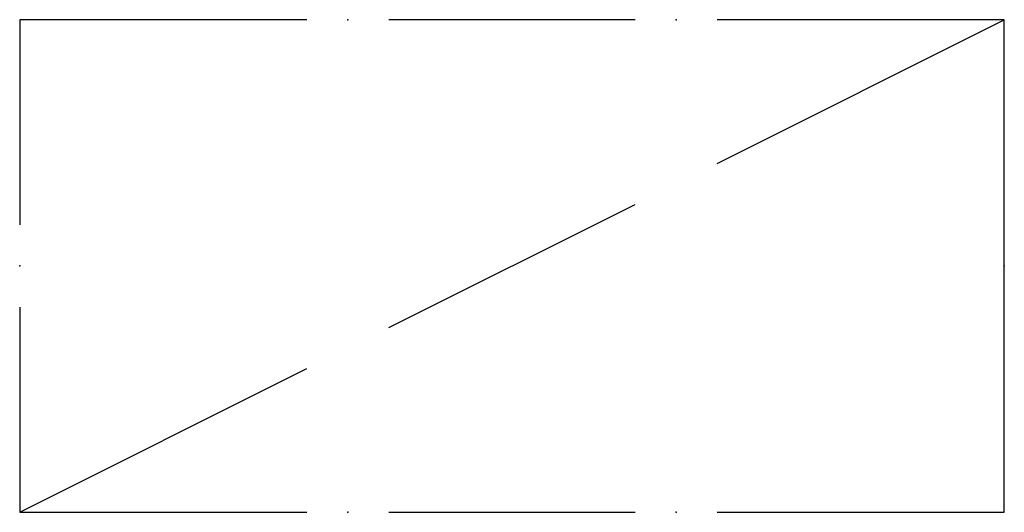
# Model space of a CAD drawing. Header units: millimetres. Extents: x -3 to 3, y 0 to 3.
import ezdxf

# ---------------------------------------------------------------- set-up
doc = ezdxf.new("R2010")
doc.units = ezdxf.units.MM
doc.layers.add('jidou1', color=3, linetype='Continuous')

msp = doc.modelspace()

# ---------------------------------------------------------------- linework, layer by layer
at = {"layer": 'jidou1', "color": 3, "linetype": 'Continuous'}
for p, q in [((-1.25, 3), (-3, 3)), ((-3, 3), (-3, 1.75)), ((0.75, 3), (-0.75, 3)), ((3, 3), (1.25, 3)), ((1.25, 2.125), (3, 3)), ((3, 0), (3, 3)), ((-0.75, 1.125), (0.75, 1.875)), ((-3, 1.25), (-3, 0)), ((-3, 0), (-1.25, 0.875)), ((-0.75, 0), (0.75, 0)), ((1.25, 0), (3, 0)), ((-3, 0), (-1.25, 0))]:
    msp.add_line(p, q, dxfattribs=at)
for p in [(-1, 3), (1, 3), (-3, 1.5), (3, 1.5), (-1, 0), (1, 0)]:
    msp.add_point(p, dxfattribs=at)

doc.saveas('drawing.dxf')
